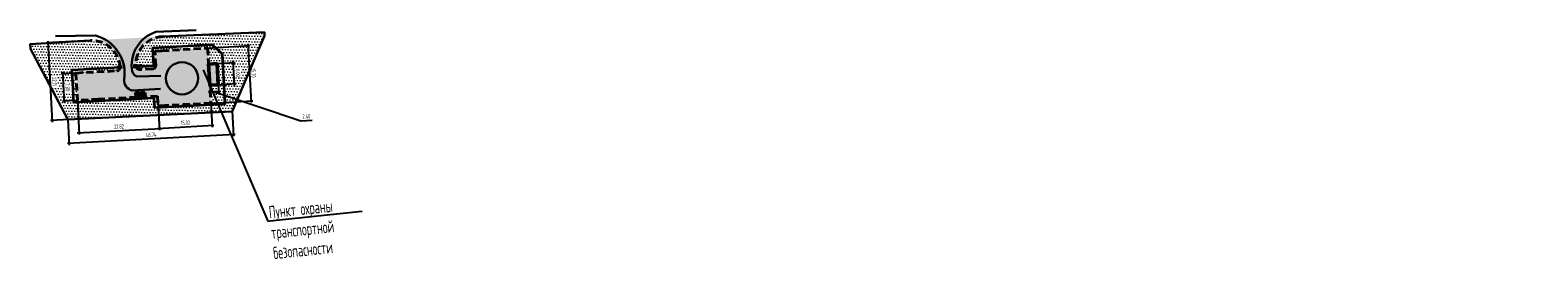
# Model space of a CAD drawing. Header units: metres. Extents: x 1286309 to 1322198, y 733861 to 790471.
# Tile 3 of 3: x 1321770 to 1322198, y 790405 to 790471. Entities that reach past the tile are written whole.
import ezdxf
from ezdxf import colors
from ezdxf.entities.mleader import LeaderData, LeaderLine
from ezdxf.math import Vec2, Vec3

# ---------------------------------------------------------------- set-up
doc = ezdxf.new("R2010")
doc.units = ezdxf.units.M
doc.linetypes.add('CENTER', pattern=[50.8, 31.75, -6.35, 6.35, -6.35])
doc.linetypes.add('JIS_02_2.0', pattern=[3, 2, -1])
for name, color, linetype, lineweight in [('020_razm_500', 22, 'Continuous', 25), ('110_kromka', 171, 'JIS_02_2.0', 40), ('Борт 100.30.15-ПВП', 7, 'Continuous', 50), ('газон', 84, 'Continuous', 25), ('движение', 44, 'OAD_dvizh', 30), ('Ограждение-ПВП', 7, 'ограждение2', 35)]:
    doc.layers.add(name, color=color, linetype=linetype, lineweight=lineweight)
doc.layers.add('140_constr_zdan', color=14, linetype='Continuous', lineweight=50, transparency=0.5)
doc.layers.add('300_z_dor', color=11, linetype='Continuous', lineweight=25, transparency=0.7)
doc.layers.add('выноски ПК', color=7, linetype='Continuous')
doc.styles.add('Geo_regular', font='cs_gost2304.shx', dxfattribs={"width": 0.75, "height": 2})
doc.styles.add('mp3_text', font='spds.shx', dxfattribs={"width": 0.75})
doc.linetypes.add('OAD_dvizh', pattern='A,15,-14.4,[1,arrow11,S=9,R=0,X=0,Y=0],-2.8,15', length=47.2)
doc.linetypes.add('ограждение2', pattern='A,0.25,-0.1,[132,ltypeshp.shx,S=0.1,R=0,X=-0.1,Y=0],-0.1,1', length=1.45)
doc.dimstyles.new('mp3_razmer_500', dxfattribs={"dimtxt": 1.25, "dimasz": 0.5, "dimexe": 0.5, "dimexo": 0, "dimgap": 0.5, "dimtad": 1, "dimzin": 1, "dimdsep": 46, "dimtxsty": 'mp3_text', "dimblk": 'OBLIQUE', "dimcen": 0, "dimdle": 0.5, "dimclrd": 256, "dimclre": 256, "dimclrt": 220, "dimazin": 0, "dimtfac": 1, "dimtmove": 1, "dimatfit": 3, "dimfxl": 1, "dimtolj": 1, "dimtzin": 9, "dimlwd": -1, "dimlwe": -1, "dimarcsym": 0})

# ---------------------------------------------------------------- blocks, each defined once
blk = doc.blocks.new('_Oblique')
at = {"color": 0, "linetype": 'ByBlock', "lineweight": -2}
blk.add_line((-0.5, -0.5), (0.5, 0.5), dxfattribs=at)
blk = doc.blocks.new('*D63')
at = {"layer": '020_razm_500', "transparency": 16777216}
for p, q in [((1321780.92, 790445.69), (1321781.31, 790438.46)), ((1321827.6, 790448.2), (1321827.98, 790440.97)), ((1321828.46, 790441.49), (1321780.78, 790438.93))]:
    blk.add_line(p, q, dxfattribs=at)
at = {"layer": 'DEFPOINTS', "color": 0, "lineweight": 20, "transparency": 16777216}
for p in [(1321780.92, 790445.69), (1321827.6, 790448.2), (1321781.28, 790438.96)]:
    blk.add_point(p, dxfattribs=at)
at = {"layer": '020_razm_500', "transparency": 16777216, "xscale": 0.5, "yscale": 0.5, "zscale": 0.5}
for p, rotation in [((1321827.96, 790441.47), 3.076290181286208), ((1321781.28, 790438.96), 183.0762901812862)]:
    blk.add_blockref('_Oblique', p, dxfattribs=dict(at, rotation=rotation))
at = {"layer": '020_razm_500', "color": 220, "transparency": 16777216, "insert": (1321804.56, 790441.37), "char_height": 1.25, "attachment_point": 5, "rotation": 3.0763, "style": 'mp3_text'}
blk.add_mtext('\\A1;46.74', dxfattribs=at)
blk = doc.blocks.new('*D64')
at = {"layer": '020_razm_500', "transparency": 16777216}
for p, q in [((1321787.29, 790468.18), (1321774.83, 790467.51)), ((1321776.54, 790444.96), (1321775.3, 790468.03)), ((1321788.48, 790446.1), (1321776.02, 790445.43))]:
    blk.add_line(p, q, dxfattribs=at)
at = {"layer": 'DEFPOINTS', "color": 0, "lineweight": 20, "transparency": 16777216}
for p in [(1321775.33, 790467.54), (1321787.29, 790468.18), (1321788.48, 790446.1)]:
    blk.add_point(p, dxfattribs=at)
at = {"layer": '020_razm_500', "transparency": 16777216, "xscale": 0.5, "yscale": 0.5, "zscale": 0.5}
for p, rotation in [((1321775.33, 790467.54), 93.07629018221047), ((1321776.52, 790445.46), 273.0762901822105)]:
    blk.add_blockref('_Oblique', p, dxfattribs=dict(at, rotation=rotation))
at = {"layer": '020_razm_500', "color": 220, "transparency": 16777216, "insert": (1321777.09, 790456.56), "char_height": 1.25, "attachment_point": 5, "rotation": 273.0763, "style": 'mp3_text'}
blk.add_mtext('\\A1;22.11', dxfattribs=at)
blk = doc.blocks.new('*D65')
at = {"layer": '020_razm_500', "transparency": 16777216}
for p, q in [((1321823.27, 790461.62), (1321828.39, 790461.92)), ((1321828.28, 790455.4), (1321827.86, 790462.39)), ((1321823.63, 790455.63), (1321828.75, 790455.93))]:
    blk.add_line(p, q, dxfattribs=at)
at = {"layer": 'DEFPOINTS', "color": 0, "lineweight": 20, "transparency": 16777216}
for p in [(1321827.89, 790461.89), (1321823.27, 790461.62), (1321823.63, 790455.63)]:
    blk.add_point(p, dxfattribs=at)
at = {"layer": '020_razm_500', "transparency": 16777216, "xscale": 0.5, "yscale": 0.5, "zscale": 0.5}
for p, rotation in [((1321827.89, 790461.89), 93.37577896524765), ((1321828.25, 790455.9), 273.3757789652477)]:
    blk.add_blockref('_Oblique', p, dxfattribs=dict(at, rotation=rotation))
at = {"layer": '020_razm_500', "color": 220, "transparency": 16777216, "insert": (1321829.23, 790458.97), "char_height": 1.25, "attachment_point": 5, "rotation": 273.3758, "style": 'mp3_text'}
blk.add_mtext('\\A1;6.00', dxfattribs=at)
blk = doc.blocks.new('*D66')
at = {"layer": '020_razm_500', "transparency": 16777216}
for p, q in [((1321824.24, 790453.67), (1321820.85, 790453.47)), ((1321821.23, 790455.49), (1321821.38, 790453)), ((1321822.55, 790453.57), (1321847.09, 790445.37)), ((1321823.63, 790455.63), (1321823.77, 790453.14)), ((1321847.09, 790445.37), (1321850.29, 790445.56))]:
    blk.add_line(p, q, dxfattribs=at)
at = {"layer": 'DEFPOINTS', "color": 0, "lineweight": 20, "transparency": 16777216}
for p in [(1321821.23, 790455.49), (1321821.35, 790453.5), (1321823.63, 790455.63)]:
    blk.add_point(p, dxfattribs=at)
at = {"layer": '020_razm_500', "transparency": 16777216, "xscale": 0.5, "yscale": 0.5, "zscale": 0.5}
for p, rotation in [((1321821.35, 790453.5), 183.3758814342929), ((1321823.74, 790453.64), 3.375881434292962)]:
    blk.add_blockref('_Oblique', p, dxfattribs=dict(at, rotation=rotation))
at = {"layer": '020_razm_500', "color": 220, "transparency": 16777216, "insert": (1321848.62, 790446.63), "char_height": 1.25, "attachment_point": 5, "rotation": 3.3759, "style": 'mp3_text'}
blk.add_mtext('\\A1;2.40', dxfattribs=at)
blk = doc.blocks.new('*D67')
at = {"layer": '020_razm_500', "transparency": 16777216}
for p, q in [((1321783.19, 790458.94), (1321778.99, 790458.72)), ((1321779.93, 790450.46), (1321779.46, 790459.24)), ((1321783.6, 790451.15), (1321779.4, 790450.93))]:
    blk.add_line(p, q, dxfattribs=at)
at = {"layer": 'DEFPOINTS', "color": 0, "lineweight": 20, "transparency": 16777216}
for p in [(1321779.49, 790458.74), (1321783.19, 790458.94), (1321783.6, 790451.15)]:
    blk.add_point(p, dxfattribs=at)
at = {"layer": '020_razm_500', "transparency": 16777216, "xscale": 0.5, "yscale": 0.5, "zscale": 0.5}
for p, rotation in [((1321779.49, 790458.74), 93.03102903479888), ((1321779.9, 790450.96), 273.0310290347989)]:
    blk.add_blockref('_Oblique', p, dxfattribs=dict(at, rotation=rotation))
at = {"layer": '020_razm_500', "color": 220, "transparency": 16777216, "insert": (1321780.82, 790454.91), "char_height": 1.25, "attachment_point": 5, "rotation": 273.031, "style": 'mp3_text'}
blk.add_mtext('\\A1;7.80', dxfattribs=at)
blk = doc.blocks.new('*D68')
at = {"layer": '020_razm_500', "transparency": 16777216}
for p, q in [((1321783.6, 790451.15), (1321784.12, 790441.45)), ((1321806.39, 790452.37), (1321806.91, 790442.67)), ((1321783.59, 790441.93), (1321807.38, 790443.2))]:
    blk.add_line(p, q, dxfattribs=at)
at = {"layer": 'DEFPOINTS', "color": 0, "lineweight": 20, "transparency": 16777216}
for p in [(1321783.6, 790451.15), (1321806.39, 790452.37), (1321806.88, 790443.17)]:
    blk.add_point(p, dxfattribs=at)
at = {"layer": '020_razm_500', "transparency": 16777216, "xscale": 0.5, "yscale": 0.5, "zscale": 0.5}
for p, rotation in [((1321784.09, 790441.95), 183.0664688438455), ((1321806.88, 790443.17), 3.06646884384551)]:
    blk.add_blockref('_Oblique', p, dxfattribs=dict(at, rotation=rotation))
at = {"layer": '020_razm_500', "color": 220, "transparency": 16777216, "insert": (1321795.42, 790443.73), "char_height": 1.25, "attachment_point": 5, "rotation": 3.0665, "style": 'mp3_text'}
blk.add_mtext('\\A1;22.82', dxfattribs=at)
blk = doc.blocks.new('*D69')
at = {"layer": '020_razm_500', "transparency": 16777216}
for p, q in [((1321806.54, 790449.57), (1321806.94, 790442.68)), ((1321821.53, 790450.46), (1321821.93, 790443.56)), ((1321806.41, 790443.15), (1321822.4, 790444.09))]:
    blk.add_line(p, q, dxfattribs=at)
at = {"layer": 'DEFPOINTS', "color": 0, "lineweight": 20, "transparency": 16777216}
for p in [(1321806.54, 790449.57), (1321821.53, 790450.46), (1321821.91, 790444.06)]:
    blk.add_point(p, dxfattribs=at)
at = {"layer": '020_razm_500', "transparency": 16777216, "xscale": 0.5, "yscale": 0.5, "zscale": 0.5}
for p, rotation in [((1321806.91, 790443.17), 183.3757789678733), ((1321821.91, 790444.06), 3.375778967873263)]:
    blk.add_blockref('_Oblique', p, dxfattribs=dict(at, rotation=rotation))
at = {"layer": '020_razm_500', "color": 220, "transparency": 16777216, "insert": (1321814.34, 790444.81), "char_height": 1.25, "attachment_point": 5, "rotation": 3.3758, "style": 'mp3_text'}
blk.add_mtext('\\A1;15.02', dxfattribs=at)
blk = doc.blocks.new('*D70')
at = {"layer": '020_razm_500', "transparency": 16777216}
for p, q in [((1321820.61, 790466.05), (1321832.52, 790466.75)), ((1321831.99, 790467.22), (1321832.97, 790450.55)), ((1321821.53, 790450.38), (1321833.44, 790451.08))]:
    blk.add_line(p, q, dxfattribs=at)
at = {"layer": 'DEFPOINTS', "color": 0, "lineweight": 20, "transparency": 16777216}
for p in [(1321820.61, 790466.05), (1321821.53, 790450.38), (1321832.94, 790451.05)]:
    blk.add_point(p, dxfattribs=at)
at = {"layer": '020_razm_500', "transparency": 16777216, "xscale": 0.5, "yscale": 0.5, "zscale": 0.5}
for p, rotation in [((1321832.02, 790466.72), 93.3757789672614), ((1321832.94, 790451.05), 273.3757789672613)]:
    blk.add_blockref('_Oblique', p, dxfattribs=dict(at, rotation=rotation))
at = {"layer": '020_razm_500', "color": 220, "transparency": 16777216, "insert": (1321833.63, 790458.96), "char_height": 1.25, "attachment_point": 5, "rotation": 273.3758, "style": 'mp3_text'}
blk.add_mtext('\\A1;15.70', dxfattribs=at)
blk = doc.blocks.new('_None')

msp = doc.modelspace()

# ---------------------------------------------------------------- hatches: boundary and pattern name
at = {"layer": '140_constr_zdan', "linetype": 'CENTER', "lineweight": 20}
h = msp.add_hatch(color=256, dxfattribs=at)
h.dxf.hatch_style = 1
h.paths.add_polyline_path([(1321823.273, 790461.619), (1321823.627, 790455.629), (1321821.231, 790455.488), (1321820.878, 790461.478)])
at = {"layer": '300_z_dor', "linetype": 'Continuous', "lineweight": 20}
h = msp.add_hatch(color=256, dxfattribs=at)
h.dxf.hatch_style = 1
edge = h.paths.add_edge_path()
edge.add_arc((1321808.208, 790461.282), 8.026, 93.19738, 179.49026)
edge.add_arc((1321801.431, 790461.18), 1.261, 172.10487, 269.13912)
edge.add_line((1321801.412, 790459.919), (1321804.924, 790460.128))
edge.add_arc((1321804.864, 790461.126), 1, 273.44431, 356.87141)
edge.add_line((1321805.862, 790461.072), (1321805.617, 790465.149))
edge.add_line((1321805.617, 790465.149), (1321820.608, 790466.051))
edge.add_line((1321820.608, 790466.051), (1321821.533, 790450.381))
edge.add_line((1321821.533, 790450.381), (1321806.537, 790449.574))
edge.add_line((1321806.537, 790449.574), (1321806.386, 790452.372))
edge.add_line((1321806.386, 790452.372), (1321783.599, 790451.165))
edge.add_line((1321783.599, 790451.165), (1321783.182, 790458.94))
edge.add_line((1321783.182, 790458.94), (1321794.997, 790459.6))
edge.add_arc((1321794.717, 790460.56), 1, 286.26384, 363.06647)
edge.add_arc((1321787.646, 790460.154), 8.083, 3.25319, 94.46736)
edge.add_line((1321787.016, 790468.212), (1321807.76, 790469.295))
at = {"layer": 'газон', "linetype": 'Continuous', "lineweight": 20}
h = msp.add_hatch(dxfattribs=at)
h.set_pattern_fill('DOTS', color=82, scale=0.5, angle=-1.00557)
h.set_pattern_definition([(358.99442815, (-13648.4678, 23319.8786), (0.4107439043, 0.78666274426), [0, -0.79375])])
edge = h.paths.add_edge_path()
edge.add_line((1321770.292, 790465.821), (1321770.197, 790467.1))
edge.add_line((1321770.197, 790467.1), (1321787.291, 790468.178))
edge.add_arc((1321787.707, 790460.149), 8.04, 6.88292, 92.96684, ccw=False)
edge.add_line((1321795.689, 790461.112), (1321795.73, 790460.347))
edge.add_arc((1321794.68, 790460.65), 1.092, 274.73816, 343.92893, ccw=False)
edge.add_line((1321794.77, 790459.561), (1321783.187, 790458.94))
edge.add_line((1321783.187, 790458.94), (1321783.603, 790451.166))
edge.add_line((1321783.603, 790451.166), (1321806.386, 790452.372))
edge.add_line((1321806.386, 790452.372), (1321806.538, 790449.574))
edge.add_line((1321806.538, 790449.574), (1321821.533, 790450.381))
edge.add_line((1321821.533, 790450.381), (1321821.232, 790455.488))
edge.add_line((1321821.232, 790455.488), (1321823.627, 790455.629))
edge.add_line((1321823.627, 790455.629), (1321823.273, 790461.619))
edge.add_line((1321823.273, 790461.619), (1321820.878, 790461.478))
edge.add_line((1321820.878, 790461.478), (1321820.608, 790466.051))
edge.add_line((1321820.608, 790466.051), (1321805.617, 790465.149))
edge.add_line((1321805.617, 790465.149), (1321805.862, 790461.072))
edge.add_arc((1321804.864, 790461.126), 1, 273.44431, 356.87141, ccw=False)
edge.add_line((1321804.924, 790460.128), (1321801.208, 790459.939))
edge.add_arc((1321801.435, 790461.19), 1.272, 196.38504, 259.70117, ccw=False)
edge.add_arc((1321808.197, 790461.311), 7.996, 93.13181, 183.43599, ccw=False)
edge.add_line((1321807.76, 790469.295), (1321836.728, 790470.53))
edge.add_line((1321836.728, 790470.53), (1321836.772, 790469.5))
edge.add_line((1321836.772, 790469.5), (1321827.574, 790448.018))
edge.add_line((1321827.574, 790448.018), (1321780.921, 790445.695))
edge.add_line((1321780.921, 790445.695), (1321770.292, 790465.821))

# ---------------------------------------------------------------- linework, layer by layer
at = {"layer": '110_kromka'}
for p, q in [((1321805.617, 790465.149), (1321807.65, 790465.271)), ((1321805.862, 790461.072), (1321805.617, 790465.149)), ((1321807.65, 790465.271), (1321820.608, 790466.051)), ((1321820.608, 790466.051), (1321821.532, 790450.381)), ((1321783.187, 790458.94), (1321794.77, 790459.561)), ((1321783.187, 790458.94), (1321783.599, 790451.151)), ((1321804.924, 790460.128), (1321801.461, 790459.919)), ((1321789.656, 790451.476), (1321783.599, 790451.151)), ((1321806.386, 790452.372), (1321789.656, 790451.476)), ((1321806.386, 790452.372), (1321806.537, 790449.574)), ((1321808.476, 790449.679), (1321806.537, 790449.574)), ((1321821.532, 790450.381), (1321808.476, 790449.679))]:
    msp.add_line(p, q, dxfattribs=at)
for centre, radius, start, end in [((1321787.727, 790460.19), 8, 3.20322, 93.12392), ((1321787.727, 790460.19), 8, 3.20322, 93.12392), ((1321808.196, 790461.307), 8, 93.12392, 183.14571), ((1321794.717, 790460.56), 1, 273.06647, 3.06647), ((1321801.434, 790461.19), 1.271, 195.33085, 271.19094), ((1321804.864, 790461.126), 1, 273.44431, 3.06647)]:
    msp.add_arc(centre, radius, start, end, dxfattribs=at)
at = {"layer": '140_constr_zdan'}
for points in [[(1321823.273, 790461.619), (1321823.627, 790455.629), (1321821.231, 790455.488), (1321820.878, 790461.478), (1321823.273, 790461.619)], [(1321802.753, 790453.398), (1321802.807, 790452.399), (1321801.808, 790452.346), (1321801.755, 790453.344), (1321802.753, 790453.398)]]:
    msp.add_lwpolyline(points, close=True, dxfattribs=at)
msp.add_lwpolyline([(1321801.213, 790453.319), (1321801.267, 790452.32), (1321800.268, 790452.267), (1321800.215, 790453.265), (1321801.213, 790453.319)], dxfattribs=at)
at = {"layer": 'Борт 100.30.15-ПВП'}
msp.add_line((1321795.715, 790460.613), (1321795.715, 790460.613), dxfattribs=at)
at = {"layer": 'газон', "linetype": 'Continuous', "lineweight": 30}
msp.add_lwpolyline([(1321787.291, 790468.178), (1321770.197, 790467.1), (1321770.292, 790465.821), (1321780.921, 790445.695), (1321827.574, 790448.018), (1321836.772, 790469.5), (1321836.728, 790470.53), (1321807.76, 790469.295)], dxfattribs=at)
at = {"layer": 'движение', "ltscale": 0.1, "flags": 128}
for points in [[(1321817.323, 790471.139), (1321805.849, 790470.61, 0.348249), (1321799.054, 790460.211, 0.2922436), (1321800.473, 790457.911), (1321807.348, 790458.176)], [(1321777.422, 790469.45), (1321788.778, 790469.572, -0.387386), (1321796.883, 790457.125, 0.3719486), (1321799.161, 790454.001), (1321807.199, 790454.466)]]:
    msp.add_lwpolyline(points, format="xyb", dxfattribs=at)
at = {"layer": 'движение', "ltscale": 0.1}
msp.add_circle((1321813.325, 790457.447), 4.574, dxfattribs=at)
at = {"layer": 'Ограждение-ПВП', "lineweight": 70}
for p, q in [((1321795.742, 790460.114), (1321795.689, 790461.112)), ((1321795.742, 790460.114), (1321795.689, 790461.112)), ((1321800.236, 790460.355), (1321800.182, 790461.353)), ((1321800.236, 790460.355), (1321800.182, 790461.353)), ((1321800.435, 790460.365), (1321800.382, 790461.364)), ((1321800.435, 790460.365), (1321800.382, 790461.364)), ((1321801.434, 790460.419), (1321801.38, 790461.417)), ((1321801.434, 790460.419), (1321801.38, 790461.417))]:
    msp.add_line(p, q, dxfattribs=at)
at = {"layer": 'Ограждение-ПВП', "ltscale": 2}
msp.add_lwpolyline([(1321801.407, 790460.918), (1321805.323, 790461.128), (1321805.055, 790466.121), (1321821.81, 790467.018), (1321824.756, 790464.372), (1321825.508, 790450.084), (1321805.581, 790449.022), (1321805.431, 790451.815), (1321782.63, 790450.599), (1321782.135, 790459.886), (1321790.712, 790460.345), (1321795.715, 790460.613)], dxfattribs=at)
at = {"layer": 'Ограждение-ПВП', "ltscale": 0.1}
msp.add_lwpolyline([(1321800.209, 790460.854), (1321800.409, 790460.865)], dxfattribs=at)
msp.add_lwpolyline([(1321800.209, 790460.854), (1321800.409, 790460.865)], dxfattribs=at)

# ---------------------------------------------------------------- dimensions: what is measured, and where the dimension line sits
at = {"layer": '020_razm_500'}
for p1, p2, distance, picture, middle in [((1321788.477, 790446.101), (1321787.291, 790468.178), 11.978, '*D64', (1321777.095, 790456.56)), ((1321820.608, 790466.051), (1321821.532, 790450.381), 11.429, '*D70', (1321833.628, 790458.957)), ((1321823.627, 790455.629), (1321823.273, 790461.619), -4.628, '*D65', (1321829.229, 790458.965)), ((1321783.599, 790451.151), (1321783.187, 790458.94), 3.706, '*D67', (1321780.816, 790454.909)), ((1321783.599, 790451.151), (1321806.386, 790452.372), -9.212, '*D68', (1321795.423, 790443.734)), ((1321806.537, 790449.574), (1321821.528, 790450.459), -6.411, '*D69', (1321814.339, 790444.814)), ((1321827.596, 790448.203), (1321780.921, 790445.695), 6.747, '*D63', (1321804.558, 790441.371))]:
    dim = msp.add_aligned_dim(p1=p1, p2=p2, distance=distance, dimstyle='mp3_razmer_500', dxfattribs=at)
    dim.commit()
    dim.dimension.update_dxf_attribs({"geometry": picture, "text_midpoint": middle})
dim = msp.add_linear_dim(base=(1321821.348, 790453.5), p1=(1321823.627, 790455.629), p2=(1321821.231, 790455.488), angle=183.37588, dimstyle='mp3_razmer_500', dxfattribs=at)
dim.commit()
dim.dimension.update_dxf_attribs({"geometry": '*D66', "text_midpoint": (1321847.587, 790445.398), "dimtype": 161})

# ---------------------------------------------------------------- leaders
at = {"layer": 'выноски ПК', "color": 0}
ml = msp.add_multileader_mtext('Standard', dxfattribs=at)
ml.set_content('Пункт охраны\\Pтранспортной \\Pбезопасности', style='Geo_regular')
ml.set_leader_properties(color=256)
ml.set_arrow_properties(name='NONE')
ml.build(insert=Vec2(0, 0))
ml.multileader.update_dxf_attribs({"text_left_attachment_type": 6, "text_right_attachment_type": 6, "dogleg_length": 0.597, "arrow_head_size": 1.5})
ctx = ml.context
ctx.base_point, ctx.char_height, ctx.arrow_head_size, ctx.landing_gap_size, ctx.plane_origin, ctx.plane_x_axis, ctx.plane_y_axis = Vec3(1321838.282, 790416.893), 3.5, 1.5, 0, Vec3(1321240.854, 789237.418), Vec3(0.9945276, 0.1044743), Vec3(-0.1044743, 0.9945276)
ctx.left_attachment, ctx.right_attachment = 6, 6
notes = []
notes.append((ctx, [(1, (1, 1, 0), (1321837.688, 790416.831), (0.9945276, 0.1044743), 0.597, [(0, [(1321819.318, 790459.836)], 0, [])])]))
ctx.mtext.insert, ctx.mtext.text_direction, ctx.mtext.rotation, ctx.mtext.width, ctx.mtext.defined_height, ctx.mtext.flow_direction = Vec3(1321837.843, 790421.07), Vec3(0.9945276, 0.1044743), 0.1046653, 360.86046, 3.961, 5
for ctx, leaders in notes:
    for number, flags, end, landing, length, lines in leaders:
        leader = LeaderData()
        leader.index, (leader.has_last_leader_line, leader.has_dogleg_vector, leader.attachment_direction) = number, flags
        leader.last_leader_point, leader.dogleg_vector, leader.dogleg_length = Vec3(end), Vec3(landing), length
        for number, points, colour, breaks in lines:
            line = LeaderLine()
            line.index, line.vertices, line.color, line.breaks = number, Vec3.list(points), colors.encode_raw_color(colour), breaks
            leader.lines.append(line)
        ctx.leaders.append(leader)

doc.saveas('drawing.dxf')
